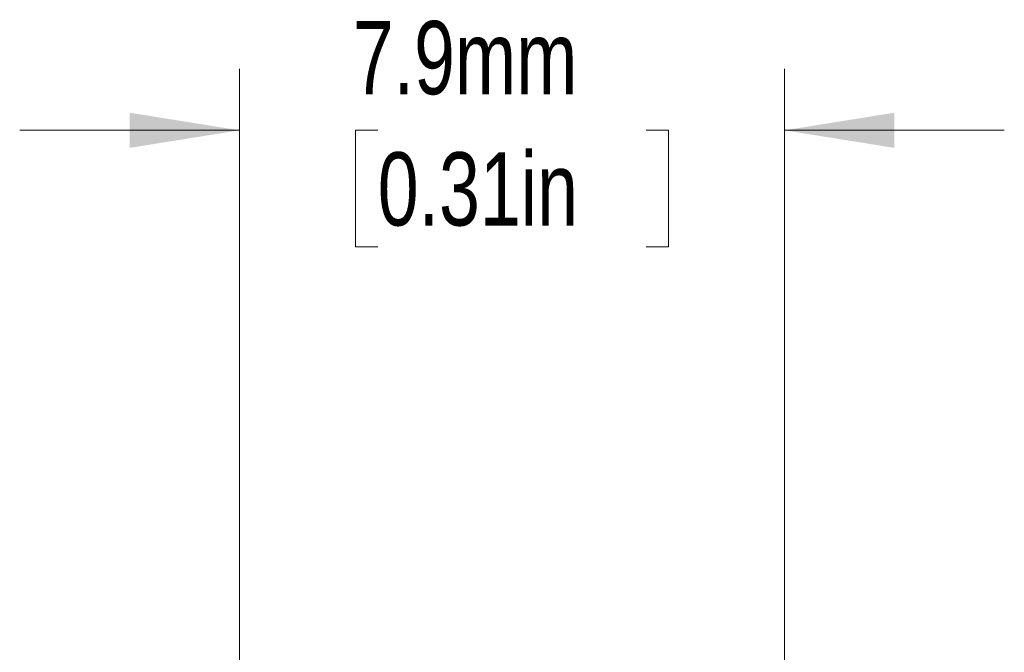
# Model space of a CAD drawing. Header units: millimetres. Extents: x 2 to 278, y 1 to 215.
# Tile 3 of 8: x 174 to 202, y 123 to 142. Entities that reach past the tile are written whole.
import ezdxf

# ---------------------------------------------------------------- set-up
doc = ezdxf.new("R2010")
doc.units = ezdxf.units.MM
doc.styles.add('SLDTEXTSTYLE0', font='TXT', dxfattribs={"width": 0.75})
doc.dimstyles.new('SLDDIMSTYLE5', dxfattribs={"dimtxt": 2.116667, "dimasz": 3.175, "dimexe": 0, "dimexo": 0.0625, "dimgap": 0.529167, "dimtad": 0, "dimtih": 1, "dimtoh": 1, "dimdec": 1, "dimlfac": 0.5, "dimrnd": 1e-09, "dimzin": 12, "dimdsep": 46, "dimtxsty": 'SLDTEXTSTYLE0', "dimsah": 1, "dimcen": 0.09, "dimadec": 0, "dimazin": 3, "dimtfac": 1, "dimtdec": 1, "dimtmove": 0, "dimatfit": 0, "dimfxl": 1, "dimfrac": 2, "dimtolj": 1, "dimtzin": 12, "dimarcsym": 0})

# ---------------------------------------------------------------- blocks, each defined once
blk = doc.blocks.new('_D_4')
at = {"color": 7, "linetype": 'Continuous', "lineweight": 0}
for p, q in [((180.004, 119.794), (180.004, 140.314)), ((195.752, 119.794), (195.752, 140.314)), ((180.004, 138.536), (173.654, 138.536)), ((183.999, 138.536), (183.355, 138.536)), ((183.355, 138.536), (183.355, 135.173)), ((191.756, 138.536), (192.4, 138.536)), ((192.4, 138.536), (192.4, 135.173)), ((195.752, 138.536), (202.102, 138.536)), ((183.355, 135.173), (183.999, 135.173)), ((192.4, 135.173), (191.756, 135.173))]:
    blk.add_line(p, q, dxfattribs=at)
for points in [[(180.004, 138.536), (176.829, 139.044), (176.829, 138.028)], [(195.752, 138.536), (198.927, 138.028), (198.927, 139.044)]]:
    blk.add_solid(points, dxfattribs=at)
at = {"color": 7, "linetype": 'Continuous', "lineweight": 0, "char_height": 2.1167, "attachment_point": 1, "style": 'SLDTEXTSTYLE0'}
for s, insert in [('7.9mm', (183.278, 141.694)), ('0.31in', (183.999, 137.902))]:
    blk.add_mtext(s, dxfattribs=dict(at, insert=insert))

msp = doc.modelspace()

# ---------------------------------------------------------------- dimensions: what is measured, and where the dimension line sits
at = {"color": 7, "linetype": 'Continuous', "lineweight": 0}
dim = msp.add_linear_dim(base=(180.004, 138.536), p1=(195.752, 118.524), p2=(180.004, 118.524), dimstyle='SLDDIMSTYLE5', dxfattribs=at)
dim.commit()
dim.dimension.update_dxf_attribs({"geometry": '_D_4', "text_midpoint": (187.878, 138.536), "dimtype": 160})

doc.saveas('drawing.dxf')
